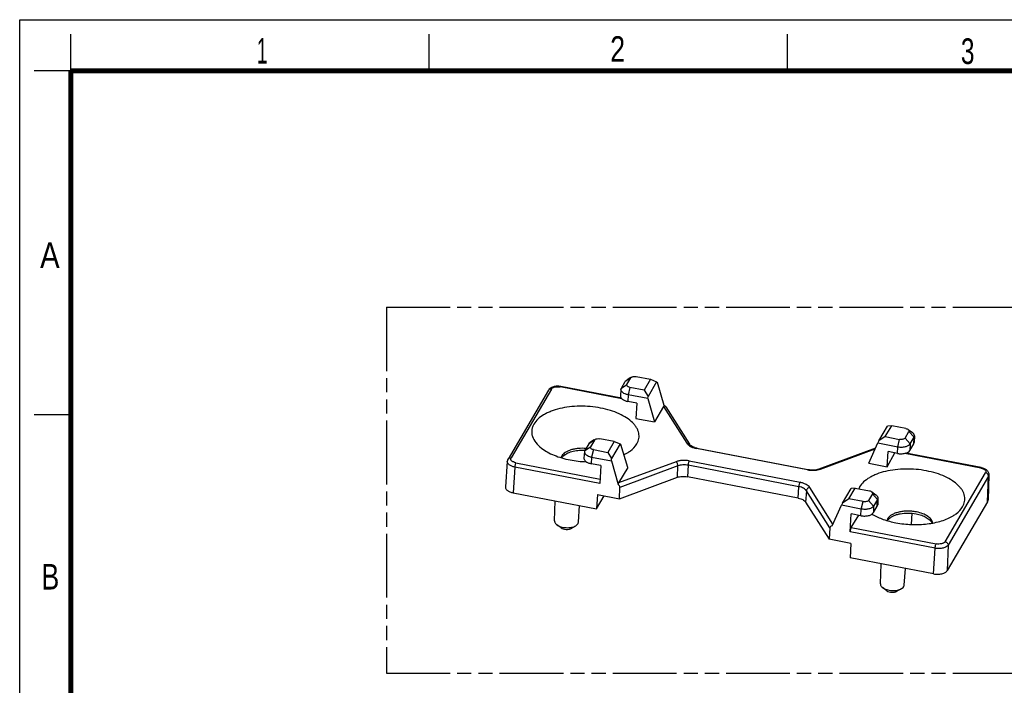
# Model space of a CAD drawing. Header units: millimetres. Extents: x 0 to 210, y 0 to 297.
# Tile 3 of 4: x 0 to 135, y 206 to 297. Entities that reach past the tile are written whole.
import ezdxf

# ---------------------------------------------------------------- set-up
doc = ezdxf.new("R2010")
doc.units = ezdxf.units.MM
doc.header["$LTSCALE"] = 19.36
doc.linetypes.add('PHANTOM', pattern=[0.8, 0.45, -0.05, 0.1, -0.05, 0.1, -0.05])
doc.layers.get('0').update_dxf_attribs({"linetype": 'CONTINUOUS'})
doc.layers.add('DEFAULT_3', color=7, linetype='PHANTOM')
doc.styles.add('TEXTSTYLE_2', font='txt', dxfattribs={"width": 0.75})

msp = doc.modelspace()

# ---------------------------------------------------------------- linework, layer by layer
at = {"color": 2, "linetype": 'Continuous'}
for p, q in [((0, 0), (0, 297)), ((0, 297), (210, 297)), ((7, 290), (7, 295)), ((56, 290), (56, 295)), ((105, 290), (105, 295)), ((7, 290), (2, 290)), ((7, 243), (2, 243))]:
    msp.add_line(p, q, dxfattribs=at)
at = {"color": 9, "linetype": 'Continuous'}
for p, q in [((83.5642, 248.0407), (82.7981, 247.5398)), ((72.7003, 246.5026), (67.1758, 237.0857)), ((82.3394, 245.1703), (73.9157, 246.7947)), ((82.2669, 246.6343), (83.033, 247.1353)), ((83.4365, 246.7359), (83.1852, 245.7255)), ((83.1852, 245.7255), (83.1308, 244.8178)), ((88.0277, 244.1325), (91.2144, 239.0963)), ((120.0541, 238.6161), (120.3055, 239.6265)), ((121.0479, 239.8049), (121.7437, 239.022)), ((122.2749, 239.9275), (121.5791, 240.7104)), ((122.2432, 239.0253), (122.2749, 239.9275)), ((77.2737, 238.1228), (78.0398, 238.6238)), ((78.571, 239.5292), (77.8049, 239.0283)), ((107.6974, 235.4637), (92.5298, 238.3885)), ((109.4916, 235.5719), (116.9829, 238.3484)), ((119.9997, 237.7084), (120.0541, 238.6161)), ((121.7437, 239.022), (121.712, 238.1198)), ((78.1919, 237.214), (78.1375, 236.3063)), ((78.4433, 238.2244), (78.1919, 237.214)), ((131.3887, 235.7122), (121.0018, 237.7151)), ((67.6882, 235.8361), (67.478, 232.3286)), ((79.3249, 233.5922), (67.6882, 235.8361)), ((67.8364, 236.4319), (79.3621, 234.2094)), ((89.7336, 236.5721), (81.8862, 233.6637)), ((89.9928, 236.0009), (82.0671, 233.0635)), ((89.9277, 234.44), (89.9928, 236.0009)), ((91.3795, 236.0846), (91.2859, 234.5219)), ((106.5472, 233.1598), (91.3795, 236.0846)), ((91.5277, 236.6804), (106.6954, 233.7556)), ((126.5249, 225.6414), (132.0493, 235.0584)), ((132.4596, 234.5968), (126.9352, 225.1798)), ((132.3373, 231.1104), (132.4596, 234.5968)), ((106.4535, 231.5971), (106.5472, 233.1598)), ((111.1843, 228.0325), (108.0108, 233.0477)), ((107.5639, 232.6127), (107.4493, 231.0613)), ((110.7824, 227.5263), (107.5639, 232.6127)), ((117.2816, 231.416), (116.5858, 232.1988)), ((115.0609, 230.1046), (115.3122, 231.115)), ((116.0546, 231.2934), (116.7504, 230.5105)), ((116.7504, 230.5105), (116.7188, 229.6083)), ((117.25, 230.5138), (117.2816, 231.416)), ((115.0065, 229.1969), (115.0609, 230.1046)), ((113.6799, 227.5919), (125.3095, 225.3494)), ((125.1613, 224.7536), (113.5246, 226.9975)), ((126.9352, 225.1798), (126.8128, 221.6934)), ((124.951, 221.2461), (125.1613, 224.7536))]:
    msp.add_line(p, q, dxfattribs=at)
at = {"color": 7, "linetype": 'Continuous'}
for p, q in [((83.033, 247.1353), (83.5642, 248.0407)), ((83.5475, 248.069), (83.0497, 247.7751)), ((84.3066, 248.2191), (86.2607, 247.8423)), ((86.2607, 247.8423), (85.3906, 246.3591)), ((86.2607, 247.8423), (87.0847, 247.5149)), ((82.2626, 245.2542), (73.9798, 246.8513)), ((82.2121, 246.4647), (82.1446, 245.5669)), ((82.2669, 246.6343), (82.7981, 247.5398)), ((85.3906, 246.3591), (83.4365, 246.7359)), ((85.3906, 246.3591), (85.909, 245.5109)), ((87.0847, 247.5149), (85.909, 245.5109)), ((87.0847, 247.5149), (87.2054, 247.4217)), ((88.1349, 244.2486), (87.2054, 247.4217)), ((72.291, 246.3452), (66.7666, 236.9282)), ((85.903, 245.2015), (83.1852, 245.7255)), ((85.903, 245.2015), (85.909, 245.5109)), ((85.903, 245.2015), (86.7853, 242.0146)), ((84.3872, 244.5756), (83.1308, 244.8178)), ((84.3875, 244.5755), (84.2625, 242.5011)), ((88.0277, 244.1325), (86.7853, 242.0146)), ((88.3433, 244.0568), (91.5735, 238.9518)), ((84.2625, 242.5011), (86.7853, 242.0146)), ((117.4777, 239.4235), (118.6534, 241.4275)), ((118.3514, 240.0033), (119.2215, 241.4865)), ((119.2215, 241.4865), (118.6534, 241.4275)), ((121.1756, 241.1097), (119.2215, 241.4865)), ((121.4891, 240.9829), (122.0701, 240.5478)), ((81.2674, 239.3308), (79.3134, 239.7076)), ((118.3514, 240.0033), (117.4777, 239.4235)), ((118.3514, 240.0033), (120.3055, 239.6265)), ((121.0479, 239.8049), (121.5791, 240.7104)), ((121.7437, 239.022), (122.2749, 239.9275)), ((122.3305, 240.1119), (122.2996, 239.2121)), ((77.8049, 239.0283), (77.2737, 238.1228)), ((78.571, 239.5292), (78.0398, 238.6238)), ((78.5543, 239.5575), (78.0565, 239.2636)), ((81.2674, 239.3308), (80.3973, 237.8476)), ((82.0914, 239.0034), (80.9158, 236.9994)), ((81.2674, 239.3308), (82.0914, 239.0034)), ((82.0914, 239.0034), (82.2122, 238.9102)), ((83.1286, 235.7815), (82.2122, 238.9102)), ((92.5939, 238.4451), (107.7616, 235.5204)), ((109.3141, 235.6087), (117.0378, 238.4713)), ((116.0965, 236.3625), (117.3363, 239.1402)), ((117.4777, 239.4235), (117.3363, 239.1402)), ((117.3363, 239.1402), (120.0541, 238.6161)), ((121.712, 238.1198), (122.2432, 239.0253)), ((77.2189, 237.9532), (77.1513, 237.0554)), ((78.1919, 237.214), (80.9097, 236.69)), ((78.4433, 238.2244), (80.3973, 237.8476)), ((80.3973, 237.8476), (80.9158, 236.9994)), ((80.9097, 236.69), (80.9158, 236.9994)), ((118.6193, 235.8761), (118.743, 237.9507)), ((118.6193, 235.8761), (119.66, 237.7739)), ((119.9997, 237.7084), (118.7433, 237.9507)), ((131.4529, 235.7688), (121.1514, 237.7553)), ((66.6666, 236.6122), (66.4057, 233.143)), ((79.4722, 236.049), (78.1375, 236.3063)), ((79.4718, 236.049), (79.3253, 233.5922)), ((80.9097, 236.69), (81.8045, 233.4579)), ((83.1286, 235.7815), (81.8862, 233.6637)), ((116.0965, 236.3625), (118.6193, 235.8761)), ((81.9892, 231.4977), (89.9277, 234.44)), ((106.4535, 231.5971), (91.2859, 234.5219)), ((132.518, 234.7904), (132.3985, 231.3135)), ((81.9892, 231.4977), (82.0671, 233.0635)), ((112.4845, 230.912), (113.6601, 232.916)), ((113.3582, 231.4918), (114.2283, 232.975)), ((114.2283, 232.975), (113.6601, 232.916)), ((114.2283, 232.975), (116.1823, 232.5982)), ((67.478, 232.3286), (78.8631, 230.1332)), ((79.0173, 232.0708), (78.8631, 230.1332)), ((78.8631, 230.1332), (79.9, 231.9006)), ((79.0173, 232.0708), (81.9892, 231.4977)), ((116.5858, 232.1988), (116.0546, 231.2934)), ((116.4959, 232.4714), (117.0769, 232.0363)), ((117.3373, 231.6004), (117.3063, 230.7006)), ((73.1287, 228.4793), (73.2229, 231.2208)), ((76.3904, 228.3008), (76.5616, 230.577)), ((107.4493, 231.0613), (110.673, 225.9666)), ((111.0857, 227.8116), (112.3431, 230.6287)), ((112.4845, 230.912), (112.3431, 230.6287)), ((115.0609, 230.1046), (112.3431, 230.6287)), ((113.3582, 231.4918), (112.4845, 230.912)), ((115.3122, 231.115), (113.3582, 231.4918)), ((116.7188, 229.6083), (117.25, 230.5138)), ((117.2816, 231.416), (116.7504, 230.5105)), ((132.3373, 231.1104), (126.8128, 221.6934)), ((113.5242, 226.9976), (113.6723, 229.4542)), ((115.0065, 229.1969), (113.6718, 229.4543)), ((113.6799, 227.5919), (114.7185, 229.2524)), ((121.9494, 227.9926), (122.002, 229.5246)), ((74.0222, 227.5211), (73.4412, 227.9562)), ((75.3977, 227.4458), (76.0227, 227.8149)), ((110.7824, 227.5263), (110.673, 225.9666)), ((113.6448, 225.3936), (110.673, 225.9666)), ((113.6448, 225.3936), (113.5659, 223.4415)), ((124.951, 221.2461), (113.5659, 223.4415)), ((117.6704, 219.8904), (117.7645, 222.6318)), ((120.932, 219.7118), (121.1032, 221.988)), ((118.5638, 218.9322), (117.9828, 219.3673)), ((119.9393, 218.8569), (120.5643, 219.2259))]:
    msp.add_line(p, q, dxfattribs=at)
at = {"color": 7, "linetype": 'Continuous', "const_width": 0.7}
for points in [[(7, 7), (7, 290)], [(7, 290), (203, 290)]]:
    msp.add_lwpolyline(points, dxfattribs=at)
at = {"color": 9, "linetype": 'Continuous'}
for centre, radius, start, end in [((72.5587, 246.1892), 0.3096, 139.148952, 149.773898), ((108.3693, 238.9485), 3.549, 259.087378, 259.967233), ((108.3984, 239.1173), 3.7203, 259.979359, 264.021969)]:
    msp.add_arc(centre, radius, start, end, dxfattribs=at)
at = {"color": 7, "linetype": 'Continuous'}
for centre, radius, start, end in [((73.5443, 244.5729), 2.3197, 80.549457, 85.580912), ((73.5615, 244.6812), 2.2101, 79.08913, 80.52852), ((93.1459, 241.3238), 2.9311, 253.800594, 258.166927), ((93.1738, 241.453), 3.0633, 258.150568, 259.086578), ((76.8823, 232.0075), 6.1359, 86.323113, 86.745061), ((77.8907, 250.5283), 13.9615, 259.136886, 268.165359), ((120.1499, 235.5335), 7.122, 239.313135, 239.702082), ((120.1966, 235.6135), 7.2148, 239.701968, 240.015997), ((121.5238, 224.2294), 5.5824, 78.609926, 79.085832)]:
    msp.add_arc(centre, radius, start, end, dxfattribs=at)
for centre, major_axis, ratio, start_param, end_param in [((88.0865, 243.6209), (0.0954, 0.6358), 0.32901781, 0.21626011, 0.68687238), ((87.8748, 243.9556), (0.514, -0.1661), 0.69439476, 6.97861638, 7.55832682), ((82.062, 233.3514), (0.0864, 0.4886), 0.55231029, 0.97888533, 1.44949759), ((81.5405, 233.1581), (0.5136, -0.1663), 0.71048657, 0.18937888, 1.27210965), ((111.3082, 227.418), (0.5109, -0.1805), 0.70520361, 2.25129778, 3.33402855), ((113.6588, 227.2067), (0.0894, 0.441), 0.23430734, 0.55826993, 2.11161297)]:
    msp.add_ellipse(centre, major_axis=major_axis, ratio=ratio, start_param=start_param, end_param=end_param, dxfattribs=at)
for points, knots in [([(82.7981, 247.5398), (82.8112, 247.5622), (82.8784, 247.6568), (82.9726, 247.7295), (83.0497, 247.7751)], [0, 0, 0, 0, 0.22478594, 1, 1, 1, 1]), ([(83.5642, 248.0407), (83.57, 248.0506), (83.5995, 248.0922), (83.6409, 248.1241), (83.6748, 248.1441)], [0, 0, 0, 0, 0.22477339, 1, 1, 1, 1]), ([(83.6748, 248.1441), (83.7151, 248.1679), (83.8091, 248.2062), (84.0213, 248.2479), (84.1935, 248.2409), (84.3066, 248.2191)], [0, 0, 0, 0, 0.21721169, 0.46565922, 1, 1, 1, 1]), ([(72.737, 246.7301), (72.7052, 246.7152), (72.5833, 246.6518), (72.4715, 246.5673), (72.4016, 246.4926)], [0, 0, 0, 0, 0.2555115, 1, 1, 1, 1]), ([(73.723, 246.8858), (73.55, 246.8992), (73.212, 246.8892), (72.8834, 246.7991), (72.737, 246.7301)], [0, 0, 0, 0, 0.51741281, 1, 1, 1, 1]), ([(83.1852, 245.7255), (83.0481, 245.752), (82.796, 245.8228), (82.5159, 245.9693), (82.3511, 246.1146), (82.2663, 246.2264), (82.2165, 246.3442), (82.2093, 246.4259), (82.2123, 246.4647)], [0, 0, 0, 0, 0.31829578, 0.59389514, 0.71185599, 0.81679679, 0.91128857, 1, 1, 1, 1]), ([(82.2123, 246.4647), (82.2134, 246.4792), (82.2214, 246.5385), (82.2441, 246.5954), (82.2669, 246.6343)], [0, 0, 0, 0, 0.24463626, 1, 1, 1, 1]), ([(83.4365, 246.7359), (83.3658, 246.7496), (83.265, 246.7791), (83.1483, 246.842), (83.0653, 246.9064), (83.0085, 246.9895), (83.0072, 247.0782), (83.0225, 247.1173), (83.033, 247.1353)], [0, 0, 0, 0, 0.33001622, 0.47532662, 0.60386138, 0.81227462, 0.90479154, 1, 1, 1, 1]), ([(82.1448, 245.5669), (82.1418, 245.5276), (82.149, 245.4448), (82.1996, 245.3254), (82.2855, 245.2121), (82.4525, 245.0649), (82.7363, 244.9164), (82.9919, 244.8446), (83.1308, 244.8178)], [0, 0, 0, 0, 0.08872238, 0.18321246, 0.28814435, 0.40608697, 0.68167656, 1, 1, 1, 1]), ([(79.4241, 243.916), (78.9571, 244.006), (78.0082, 244.1368), (76.5803, 244.1896), (75.1806, 244.0992), (73.8624, 243.8698), (72.8472, 243.562), (72.1209, 243.2489), (71.5, 242.9173), (70.8493, 242.4484), (70.4461, 241.9709), (70.3013, 241.7241)], [0, 0, 0, 0, 0.14496606, 0.29136801, 0.43487844, 0.57171185, 0.6984135, 0.75716676, 0.81253324, 0.91277539, 1, 1, 1, 1]), ([(84.3822, 239.0089), (84.4484, 239.1218), (84.5611, 239.3543), (84.6644, 239.723), (84.6956, 240.0991), (84.6537, 240.4773), (84.5402, 240.8531), (84.3568, 241.2228), (84.1061, 241.583), (83.6709, 242.0629), (82.9635, 242.6144), (81.9356, 243.168), (80.7368, 243.6162), (79.8738, 243.8293), (79.4241, 243.916)], [0, 0, 0, 0, 0.04857891, 0.09535211, 0.14135229, 0.18775738, 0.23574675, 0.2863396, 0.34029956, 0.39812939, 0.52620694, 0.6708143, 0.83000444, 1, 1, 1, 1]), ([(70.3013, 241.7241), (70.2254, 241.5947), (70.0993, 241.3264), (69.9981, 240.8981), (69.9941, 240.4617), (70.1211, 239.864), (70.5455, 239.1213), (71.0551, 238.6447), (71.35, 238.4179)], [0, 0, 0, 0, 0.11787979, 0.23111382, 0.34314723, 0.45784327, 0.70768358, 1, 1, 1, 1]), ([(121.1756, 241.1097), (121.2352, 241.0982), (121.345, 241.0675), (121.4469, 241.0145), (121.4891, 240.9829)], [0, 0, 0, 0, 0.53535493, 1, 1, 1, 1]), ([(121.4891, 240.9829), (121.5139, 240.9644), (121.5567, 240.9252), (121.5991, 240.8541), (121.6081, 240.7778), (121.5913, 240.7312), (121.5791, 240.7104)], [0, 0, 0, 0, 0.29417089, 0.54510881, 0.77084519, 1, 1, 1, 1]), ([(78.571, 239.5292), (78.5767, 239.5391), (78.6062, 239.5807), (78.6476, 239.6126), (78.6815, 239.6326)], [0, 0, 0, 0, 0.2247734, 1, 1, 1, 1]), ([(78.6815, 239.6326), (78.7218, 239.6564), (78.8159, 239.6947), (79.028, 239.7364), (79.2003, 239.7294), (79.3134, 239.7076)], [0, 0, 0, 0, 0.21721169, 0.46565922, 1, 1, 1, 1]), ([(121.0479, 239.8049), (121.0227, 239.762), (120.9308, 239.6858), (120.7516, 239.6229), (120.5348, 239.5986), (120.3817, 239.6118), (120.3055, 239.6265)], [0, 0, 0, 0, 0.18659245, 0.42736712, 0.70812882, 1, 1, 1, 1]), ([(122.3303, 240.1119), (122.3317, 240.1501), (122.3216, 240.2302), (122.2695, 240.345), (122.1842, 240.4538), (122.1109, 240.5173), (122.0701, 240.5478)], [0, 0, 0, 0, 0.21783029, 0.45092902, 0.70975595, 1, 1, 1, 1]), ([(122.2749, 239.9275), (122.2833, 239.942), (122.313, 239.9994), (122.3286, 240.0641), (122.3303, 240.1119)], [0, 0, 0, 0, 0.25951587, 1, 1, 1, 1]), ([(71.35, 238.4179), (71.5986, 238.2268), (72.1542, 237.8694), (73.0864, 237.4288), (74.134, 237.0684), (74.876, 236.891), (75.2595, 236.817)], [0, 0, 0, 0, 0.22086198, 0.46344763, 0.72482898, 1, 1, 1, 1]), ([(77.4257, 238.3847), (77.0695, 238.4155), (76.5367, 238.4158), (75.8518, 238.3198), (75.3824, 238.2047), (74.9628, 238.048), (74.5149, 237.8062), (74.2367, 237.5531), (74.1227, 237.3588)], [0, 0, 0, 0, 0.29793539, 0.44069258, 0.57547788, 0.69987637, 0.81238409, 1, 1, 1, 1]), ([(78.0565, 239.2636), (78.0288, 239.2472), (77.9325, 239.1841), (77.847, 239.1002), (77.8049, 239.0283)], [0, 0, 0, 0, 0.27824988, 1, 1, 1, 1]), ([(78.4433, 238.2244), (78.3725, 238.2381), (78.2717, 238.2676), (78.1551, 238.3305), (78.0721, 238.3949), (78.0153, 238.478), (78.0139, 238.5667), (78.0293, 238.6058), (78.0398, 238.6238)], [0, 0, 0, 0, 0.33001622, 0.47532662, 0.60386137, 0.81227462, 0.90479154, 1, 1, 1, 1]), ([(83.085, 237.7754), (83.227, 237.8617), (83.7243, 238.195), (84.1628, 238.6348), (84.3822, 239.0089)], [0, 0, 0, 0, 0.27698869, 1, 1, 1, 1]), ([(92.3282, 238.5091), (92.2341, 238.5365), (92.0611, 238.5973), (91.8375, 238.7108), (91.6761, 238.8276), (91.5984, 238.9124), (91.5735, 238.9518)], [0, 0, 0, 0, 0.33044809, 0.61714893, 0.84290218, 1, 1, 1, 1]), ([(120.0541, 238.6161), (120.2277, 238.5826), (120.5759, 238.5529), (121.0005, 238.5993), (121.3046, 238.6916), (121.5387, 238.8015), (121.6865, 238.9246), (121.7437, 239.022)], [0, 0, 0, 0, 0.29164972, 0.57225299, 0.69917822, 0.81355602, 1, 1, 1, 1]), ([(122.2432, 239.0253), (122.2518, 239.0399), (122.2818, 239.0981), (122.2977, 239.1637), (122.2994, 239.2121)], [0, 0, 0, 0, 0.25950146, 1, 1, 1, 1]), ([(74.1227, 237.3588), (74.1119, 237.3403), (74.0718, 237.2669), (74.0409, 237.1884), (74.0243, 237.1284)], [0, 0, 0, 0, 0.25648158, 1, 1, 1, 1]), ([(74.1157, 237.1002), (74.1271, 237.1194), (74.177, 237.1979), (74.2362, 237.2701), (74.2847, 237.3213)], [0, 0, 0, 0, 0.2410717, 1, 1, 1, 1]), ([(74.2847, 237.3213), (74.4282, 237.4726), (74.8134, 237.739), (75.5138, 237.9979), (76.3414, 238.1411), (76.9293, 238.1507), (77.2307, 238.1335)], [0, 0, 0, 0, 0.19968129, 0.43939091, 0.71096383, 1, 1, 1, 1]), ([(77.1515, 237.0554), (77.1485, 237.0161), (77.1558, 236.9333), (77.2063, 236.8139), (77.2923, 236.7006), (77.4593, 236.5534), (77.7431, 236.4049), (77.9986, 236.3331), (78.1375, 236.3063)], [0, 0, 0, 0, 0.08872238, 0.18321246, 0.28814435, 0.40608697, 0.68167656, 1, 1, 1, 1]), ([(77.219, 237.9531), (77.2161, 237.9144), (77.2232, 237.8327), (77.2731, 237.7149), (77.3579, 237.6031), (77.5227, 237.4578), (77.8028, 237.3113), (78.0549, 237.2405), (78.1919, 237.214)], [0, 0, 0, 0, 0.08871143, 0.18320321, 0.28814401, 0.40610486, 0.68170422, 1, 1, 1, 1]), ([(77.2737, 238.1228), (77.2658, 238.1095), (77.2382, 238.0565), (77.2224, 237.9973), (77.219, 237.9531)], [0, 0, 0, 0, 0.25912706, 1, 1, 1, 1]), ([(82.6276, 237.5245), (82.6675, 237.5442), (82.8226, 237.623), (82.9744, 237.7081), (83.085, 237.7754)], [0, 0, 0, 0, 0.25566924, 1, 1, 1, 1]), ([(119.9997, 237.7084), (120.1757, 237.6745), (120.5286, 237.6444), (120.9589, 237.6914), (121.267, 237.7849), (121.5043, 237.8963), (121.6541, 238.021), (121.712, 238.1198)], [0, 0, 0, 0, 0.29167546, 0.57224889, 0.69915831, 0.81353267, 1, 1, 1, 1]), ([(66.7666, 236.9282), (66.7246, 236.8565), (66.6835, 236.7502), (66.6687, 236.64), (66.6666, 236.6122)], [0, 0, 0, 0, 0.748296, 1, 1, 1, 1]), ([(107.7616, 235.5204), (108.0318, 235.4682), (108.4431, 235.4415), (108.9635, 235.5041), (109.2046, 235.5681), (109.3141, 235.6087)], [0, 0, 0, 0, 0.52591091, 0.77675081, 1, 1, 1, 1]), ([(131.4529, 235.7688), (131.5916, 235.7421), (131.8549, 235.665), (132.1508, 235.4964), (132.3344, 235.3151), (132.4405, 235.1583), (132.5074, 234.9806), (132.5202, 234.8538), (132.518, 234.7904)], [0, 0, 0, 0, 0.26993998, 0.52019158, 0.6407426, 0.75993532, 0.87885206, 1, 1, 1, 1]), ([(89.9277, 234.44), (90.0267, 234.4767), (90.2406, 234.5342), (90.6959, 234.59), (91.0525, 234.5669), (91.2859, 234.5219)], [0, 0, 0, 0, 0.23059122, 0.48109047, 1, 1, 1, 1]), ([(123.9657, 235.327), (123.4987, 235.4171), (122.5498, 235.5478), (121.1219, 235.6006), (119.7222, 235.5103), (118.404, 235.2809), (117.3888, 234.973), (116.6625, 234.6599), (116.0416, 234.3284), (115.3909, 233.8595), (114.9877, 233.382), (114.8429, 233.1352)], [0, 0, 0, 0, 0.14496606, 0.29136801, 0.43487844, 0.57171185, 0.6984135, 0.75716676, 0.81253324, 0.91277539, 1, 1, 1, 1]), ([(128.9238, 230.4199), (128.9901, 230.5328), (129.1027, 230.7653), (129.206, 231.1341), (129.2372, 231.5101), (129.1953, 231.8883), (129.0818, 232.2642), (128.8984, 232.6339), (128.6477, 232.9941), (128.2125, 233.4739), (127.5052, 234.0254), (126.4772, 234.579), (125.2785, 235.0272), (124.4154, 235.2403), (123.9657, 235.327)], [0, 0, 0, 0, 0.04857891, 0.09535211, 0.14135229, 0.18775738, 0.23574675, 0.2863396, 0.34029956, 0.39812939, 0.52620694, 0.6708143, 0.83000444, 1, 1, 1, 1]), ([(66.4059, 233.143), (66.4027, 233.1003), (66.4105, 233.0103), (66.4655, 232.8804), (66.5589, 232.7573), (66.7405, 232.5972), (67.0491, 232.4357), (67.327, 232.3577), (67.478, 232.3286)], [0, 0, 0, 0, 0.08872239, 0.18321246, 0.28814435, 0.40608697, 0.68167656, 1, 1, 1, 1]), ([(114.8429, 233.1352), (114.8307, 233.1143), (114.7838, 233.0316), (114.7417, 232.946), (114.7135, 232.8808)], [0, 0, 0, 0, 0.25343004, 1, 1, 1, 1]), ([(106.4535, 231.5971), (106.5649, 231.5757), (106.7761, 231.5211), (107.0617, 231.4012), (107.2911, 231.2518), (107.408, 231.1266), (107.4493, 231.0613)], [0, 0, 0, 0, 0.29419443, 0.56357435, 0.79968525, 1, 1, 1, 1]), ([(116.1823, 232.5982), (116.2419, 232.5867), (116.3517, 232.556), (116.4537, 232.503), (116.4958, 232.4714)], [0, 0, 0, 0, 0.53535493, 1, 1, 1, 1]), ([(116.4958, 232.4714), (116.5206, 232.4529), (116.5634, 232.4137), (116.6058, 232.3425), (116.6149, 232.2663), (116.598, 232.2196), (116.5858, 232.1988)], [0, 0, 0, 0, 0.29417089, 0.5451088, 0.77084519, 1, 1, 1, 1]), ([(117.0769, 232.0363), (117.1176, 232.0058), (117.1909, 231.9423), (117.2763, 231.8334), (117.3284, 231.7187), (117.3385, 231.6386), (117.3371, 231.6004)], [0, 0, 0, 0, 0.29024405, 0.54907098, 0.7821697, 1, 1, 1, 1]), ([(117.3371, 231.6004), (117.3365, 231.5846), (117.3301, 231.5202), (117.3063, 231.4581), (117.2816, 231.416)], [0, 0, 0, 0, 0.24496422, 1, 1, 1, 1]), ([(116.7504, 230.5105), (116.6933, 230.4131), (116.5455, 230.29), (116.3113, 230.1801), (116.0073, 230.0878), (115.5827, 230.0414), (115.2345, 230.0711), (115.0609, 230.1046)], [0, 0, 0, 0, 0.18644398, 0.30082178, 0.42774701, 0.70835028, 1, 1, 1, 1]), ([(116.0546, 231.2934), (116.0295, 231.2505), (115.9376, 231.1743), (115.7584, 231.1114), (115.5415, 231.0871), (115.3885, 231.1003), (115.3122, 231.115)], [0, 0, 0, 0, 0.18659245, 0.42736712, 0.70812882, 1, 1, 1, 1]), ([(117.25, 230.5138), (117.2586, 230.5284), (117.2886, 230.5866), (117.3044, 230.6522), (117.3062, 230.7006)], [0, 0, 0, 0, 0.25950146, 1, 1, 1, 1]), ([(127.6267, 229.1864), (127.7686, 229.2727), (128.2659, 229.606), (128.7044, 230.0459), (128.9238, 230.4199)], [0, 0, 0, 0, 0.27698869, 1, 1, 1, 1]), ([(132.3373, 231.1104), (132.3466, 231.1263), (132.3792, 231.1895), (132.3965, 231.2609), (132.3984, 231.3135)], [0, 0, 0, 0, 0.25950146, 1, 1, 1, 1]), ([(115.0065, 229.1969), (115.1824, 229.163), (115.5353, 229.1329), (115.9656, 229.1799), (116.2737, 229.2734), (116.5111, 229.3848), (116.6608, 229.5095), (116.7188, 229.6083)], [0, 0, 0, 0, 0.29167546, 0.57224889, 0.69915831, 0.81353267, 1, 1, 1, 1]), ([(116.591, 229.3644), (117.0597, 229.0939), (118.1086, 228.6318), (119.2141, 228.3413), (119.8011, 228.2281)], [0, 0, 0, 0, 0.47508221, 1, 1, 1, 1]), ([(122.5807, 229.7109), (122.3804, 229.7495), (121.973, 229.8055), (121.36, 229.8284), (120.7589, 229.7896), (120.1933, 229.691), (119.6821, 229.5359), (119.1394, 229.281), (118.7969, 228.9959), (118.6644, 228.7699)], [0, 0, 0, 0, 0.14511652, 0.29182534, 0.43556413, 0.5725806, 0.6994833, 0.81368265, 1, 1, 1, 1]), ([(118.8263, 228.7323), (118.9106, 228.8212), (119.114, 228.9883), (119.4783, 229.1893), (119.9092, 229.3516), (120.5719, 229.5132), (121.4714, 229.5866), (122.2022, 229.5169), (122.5649, 229.4469)], [0, 0, 0, 0, 0.09342894, 0.19896344, 0.31616806, 0.4435004, 0.71825647, 1, 1, 1, 1]), ([(119.8011, 228.2281), (120.5085, 228.0917), (121.9416, 227.9329), (124.0462, 228.0142), (125.7039, 228.3481), (126.8723, 228.7785), (127.3899, 229.0425), (127.6267, 229.1864)], [0, 0, 0, 0, 0.26902276, 0.53582642, 0.78382366, 0.89652926, 1, 1, 1, 1]), ([(122.5649, 229.4469), (122.82, 229.3977), (123.3002, 229.271), (123.9397, 228.9863), (124.4343, 228.6311), (124.6651, 228.3303), (124.734, 228.1773)], [0, 0, 0, 0, 0.30073286, 0.5724824, 0.80576711, 1, 1, 1, 1]), ([(124.8279, 228.1951), (124.8147, 228.2779), (124.7618, 228.4474), (124.6166, 228.685), (124.4083, 228.9097), (124.0367, 229.1998), (123.4405, 229.4955), (122.9113, 229.6445), (122.6262, 229.7019)], [0, 0, 0, 0, 0.08961228, 0.18714969, 0.29534937, 0.41529172, 0.68923339, 1, 1, 1, 1]), ([(73.1289, 228.4793), (73.1273, 228.4335), (73.1394, 228.3374), (73.2019, 228.1997), (73.3043, 228.069), (73.3923, 227.9929), (73.4413, 227.9563)], [0, 0, 0, 0, 0.21778666, 0.45081318, 0.70962295, 1, 1, 1, 1]), ([(73.4413, 227.9563), (73.5196, 227.8976), (73.7002, 227.7919), (74.1212, 227.6306), (74.7126, 227.5324), (75.3113, 227.5653), (75.7473, 227.6799), (75.9385, 227.7651), (76.0227, 227.8149)], [0, 0, 0, 0, 0.1088377, 0.23111084, 0.49999878, 0.76889701, 0.89111542, 1, 1, 1, 1]), ([(74.0222, 227.5212), (74.1105, 227.4551), (74.3342, 227.356), (74.6991, 227.2954), (75.0185, 227.3128), (75.2508, 227.3739), (75.3527, 227.4193), (75.3976, 227.4459)], [0, 0, 0, 0, 0.23043974, 0.49955194, 0.76861008, 0.89093857, 1, 1, 1, 1]), ([(76.0227, 227.8149), (76.0559, 227.8345), (76.1715, 227.9103), (76.274, 228.0109), (76.3246, 228.0972)], [0, 0, 0, 0, 0.27823309, 1, 1, 1, 1]), ([(76.3246, 228.0972), (76.334, 228.1132), (76.3671, 228.1767), (76.3861, 228.2478), (76.3902, 228.3008)], [0, 0, 0, 0, 0.25912625, 1, 1, 1, 1]), ([(118.6644, 228.7699), (118.6535, 228.7514), (118.6134, 228.678), (118.5825, 228.5994), (118.5659, 228.5395)], [0, 0, 0, 0, 0.25648158, 1, 1, 1, 1]), ([(118.6574, 228.5112), (118.6688, 228.5305), (118.7186, 228.6089), (118.7778, 228.6812), (118.8263, 228.7323)], [0, 0, 0, 0, 0.2410717, 1, 1, 1, 1]), ([(124.951, 221.2461), (125.1423, 221.2092), (125.526, 221.1764), (125.9939, 221.2276), (126.3289, 221.3293), (126.587, 221.4504), (126.7498, 221.586), (126.8128, 221.6934)], [0, 0, 0, 0, 0.29167546, 0.57224889, 0.69915831, 0.81353267, 1, 1, 1, 1]), ([(117.6705, 219.8904), (117.6689, 219.8445), (117.681, 219.7485), (117.7435, 219.6108), (117.8459, 219.4801), (117.9339, 219.404), (117.9829, 219.3673)], [0, 0, 0, 0, 0.21778666, 0.45081318, 0.70962295, 1, 1, 1, 1]), ([(120.5643, 219.2259), (120.5975, 219.2455), (120.7131, 219.3213), (120.8156, 219.422), (120.8662, 219.5082)], [0, 0, 0, 0, 0.27823309, 1, 1, 1, 1]), ([(120.8662, 219.5082), (120.8756, 219.5242), (120.9087, 219.5878), (120.9278, 219.6589), (120.9318, 219.7118)], [0, 0, 0, 0, 0.25912625, 1, 1, 1, 1]), ([(117.9829, 219.3673), (118.0612, 219.3087), (118.2418, 219.2029), (118.6628, 219.0416), (119.2543, 218.9435), (119.8529, 218.9764), (120.2889, 219.0909), (120.4801, 219.1761), (120.5643, 219.2259)], [0, 0, 0, 0, 0.1088377, 0.23111084, 0.49999878, 0.76889701, 0.89111542, 1, 1, 1, 1]), ([(118.5638, 218.9322), (118.6522, 218.8662), (118.8758, 218.7671), (119.2408, 218.7065), (119.5601, 218.7239), (119.7924, 218.7849), (119.8943, 218.8303), (119.9392, 218.8569)], [0, 0, 0, 0, 0.23043974, 0.49955194, 0.76861008, 0.89093857, 1, 1, 1, 1])]:
    msp.add_open_spline(points, degree=3, knots=knots, dxfattribs=at)
msp.add_open_spline([(72.4016, 246.4926), (72.3597, 246.4477), (72.3221, 246.3981), (72.291, 246.3452)], degree=3, dxfattribs=at)
at = {"color": 9, "linetype": 'Continuous'}
for points, knots in [([(72.7003, 246.5026), (72.6309, 246.516), (72.4901, 246.5144), (72.3667, 246.4405), (72.3245, 246.3917)], [0, 0, 0, 0, 0.52279882, 1, 1, 1, 1]), ([(72.7003, 246.5026), (72.7355, 246.5627), (72.8567, 246.6728), (73.0982, 246.7752), (73.3964, 246.8304), (73.6111, 246.8306), (73.7214, 246.8213)], [0, 0, 0, 0, 0.18778348, 0.42430568, 0.70146845, 1, 1, 1, 1]), ([(73.7214, 246.8213), (73.7379, 246.8199), (73.803, 246.8136), (73.8677, 246.8039), (73.9157, 246.7947)], [0, 0, 0, 0, 0.25268974, 1, 1, 1, 1]), ([(73.9798, 246.8514), (73.9692, 246.8534), (73.95, 246.8415), (73.9314, 246.8196), (73.921, 246.8037), (73.9157, 246.7947)], [0, 0, 0, 0, 0.36563258, 0.64621829, 1, 1, 1, 1]), ([(91.2144, 239.0963), (91.2845, 239.1056), (91.3939, 239.0962), (91.5126, 239.0278), (91.5566, 238.9786), (91.5735, 238.9517)], [0, 0, 0, 0, 0.52256443, 0.76531767, 1, 1, 1, 1]), ([(91.2144, 239.0963), (91.223, 239.0827), (91.2606, 239.0271), (91.3047, 238.9758), (91.3405, 238.9393)], [0, 0, 0, 0, 0.2390453, 1, 1, 1, 1]), ([(91.3405, 238.9393), (91.3656, 238.9137), (91.4798, 238.8079), (91.6115, 238.7222), (91.7168, 238.6656)], [0, 0, 0, 0, 0.23112115, 1, 1, 1, 1]), ([(91.7168, 238.6656), (91.8376, 238.6005), (92.1038, 238.4889), (92.3826, 238.4168), (92.5298, 238.3885)], [0, 0, 0, 0, 0.47798471, 1, 1, 1, 1]), ([(92.5939, 238.4452), (92.5833, 238.4472), (92.564, 238.4353), (92.5455, 238.4134), (92.5351, 238.3975), (92.5298, 238.3885)], [0, 0, 0, 0, 0.36563258, 0.64621829, 1, 1, 1, 1]), ([(66.7667, 236.9281), (66.785, 236.9595), (66.8343, 237.0171), (66.9348, 237.0743), (67.0528, 237.0987), (67.135, 237.0935), (67.1758, 237.0857)], [0, 0, 0, 0, 0.23415949, 0.4761755, 0.73218595, 1, 1, 1, 1]), ([(67.8364, 236.4319), (67.7206, 236.4542), (67.5555, 236.5027), (67.3648, 236.6053), (67.2554, 236.6907), (67.1776, 236.7853), (67.1351, 236.8873), (67.1336, 236.9922), (67.1586, 237.0563), (67.1758, 237.0857)], [0, 0, 0, 0, 0.32926564, 0.47424555, 0.60248797, 0.71419028, 0.81270158, 0.90500808, 1, 1, 1, 1]), ([(67.6882, 235.8361), (67.5443, 235.8639), (67.2796, 235.9382), (66.9856, 236.0921), (66.8125, 236.2446), (66.7235, 236.362), (66.6712, 236.4857), (66.6637, 236.5714), (66.6668, 236.6121)], [0, 0, 0, 0, 0.31829579, 0.59389514, 0.71185599, 0.8167968, 0.91128857, 1, 1, 1, 1]), ([(67.8364, 236.4319), (67.8159, 236.3969), (67.7801, 236.31), (67.7374, 236.1649), (67.7048, 236.0025), (67.6915, 235.8906), (67.6882, 235.8361)], [0, 0, 0, 0, 0.19687193, 0.45357109, 0.73475285, 1, 1, 1, 1]), ([(91.5277, 236.6804), (91.2195, 236.7398), (90.7484, 236.7703), (90.1469, 236.6966), (89.8644, 236.6206), (89.7336, 236.5721)], [0, 0, 0, 0, 0.51890953, 0.76940878, 1, 1, 1, 1]), ([(89.9928, 236.0009), (89.995, 236.0547), (89.9829, 236.1671), (89.9301, 236.3273), (89.8476, 236.4682), (89.7735, 236.5446), (89.7336, 236.5721)], [0, 0, 0, 0, 0.24910035, 0.51680549, 0.77534041, 1, 1, 1, 1]), ([(91.3795, 236.0846), (91.1413, 236.1306), (90.7772, 236.1541), (90.3123, 236.0971), (90.0939, 236.0384), (89.9928, 236.0009)], [0, 0, 0, 0, 0.51891086, 0.76940966, 1, 1, 1, 1]), ([(91.5277, 236.6804), (91.5072, 236.6454), (91.4714, 236.5585), (91.4287, 236.4133), (91.3961, 236.251), (91.3828, 236.1391), (91.3795, 236.0846)], [0, 0, 0, 0, 0.19687193, 0.45357109, 0.73475285, 1, 1, 1, 1]), ([(109.3141, 235.6087), (109.3407, 235.6186), (109.4068, 235.62), (109.4638, 235.5911), (109.4916, 235.5719)], [0, 0, 0, 0, 0.4564787, 1, 1, 1, 1]), ([(131.3887, 235.7122), (131.394, 235.7212), (131.4045, 235.7371), (131.423, 235.759), (131.4422, 235.7708), (131.4529, 235.7689)], [0, 0, 0, 0, 0.35378171, 0.63436742, 1, 1, 1, 1]), ([(131.3887, 235.7122), (131.4044, 235.7091), (131.466, 235.6964), (131.5269, 235.6802), (131.5716, 235.6661)], [0, 0, 0, 0, 0.25410773, 1, 1, 1, 1]), ([(131.5716, 235.6661), (131.5854, 235.6617), (131.6387, 235.644), (131.6911, 235.6233), (131.729, 235.6058)], [0, 0, 0, 0, 0.25732356, 1, 1, 1, 1]), ([(131.729, 235.6058), (131.7974, 235.5744), (131.9171, 235.5051), (132.0511, 235.3673), (132.1055, 235.205), (132.0746, 235.1015), (132.0493, 235.0584)], [0, 0, 0, 0, 0.31557432, 0.57468267, 0.79026328, 1, 1, 1, 1]), ([(107.6974, 235.4637), (107.7027, 235.4727), (107.7132, 235.4886), (107.7317, 235.5106), (107.7509, 235.5224), (107.7616, 235.5204)], [0, 0, 0, 0, 0.35378171, 0.63436742, 1, 1, 1, 1]), ([(108.0109, 235.4173), (108.2186, 235.3954), (108.6275, 235.3853), (109.0332, 235.4427), (109.2257, 235.4905)], [0, 0, 0, 0, 0.51296491, 1, 1, 1, 1]), ([(109.2257, 235.4905), (109.2488, 235.4963), (109.3385, 235.5198), (109.427, 235.548), (109.4916, 235.5719)], [0, 0, 0, 0, 0.25738129, 1, 1, 1, 1]), ([(132.4596, 234.5968), (132.4614, 234.6482), (132.4404, 234.7563), (132.3509, 234.8979), (132.2156, 235.006), (132.1057, 235.0475), (132.0493, 235.0584)], [0, 0, 0, 0, 0.23191967, 0.48102982, 0.74101625, 1, 1, 1, 1]), ([(132.5178, 234.7904), (132.5172, 234.7738), (132.5104, 234.7062), (132.4855, 234.641), (132.4596, 234.5968)], [0, 0, 0, 0, 0.24496421, 1, 1, 1, 1]), ([(106.5472, 233.1598), (106.5505, 233.2143), (106.5638, 233.3262), (106.5964, 233.4885), (106.6391, 233.6337), (106.6749, 233.7206), (106.6954, 233.7556)], [0, 0, 0, 0, 0.26524715, 0.54642891, 0.80312807, 1, 1, 1, 1]), ([(107.5639, 232.6127), (107.5217, 232.6794), (107.4024, 232.8072), (107.1682, 232.9598), (106.8765, 233.0822), (106.661, 233.1379), (106.5472, 233.1598)], [0, 0, 0, 0, 0.20031263, 0.43642144, 0.70580325, 1, 1, 1, 1]), ([(108.0108, 233.0477), (107.9562, 233.134), (107.8018, 233.2994), (107.4988, 233.4968), (107.1215, 233.6551), (106.8426, 233.7272), (106.6954, 233.7556)], [0, 0, 0, 0, 0.20031475, 0.43642565, 0.70580557, 1, 1, 1, 1]), ([(108.0108, 233.0477), (107.9545, 233.0403), (107.843, 233.005), (107.7011, 232.9056), (107.5999, 232.7707), (107.5677, 232.6645), (107.5639, 232.6127)], [0, 0, 0, 0, 0.25512236, 0.51532419, 0.76680483, 1, 1, 1, 1]), ([(125.1613, 224.7536), (125.1645, 224.8081), (125.1779, 224.92), (125.2105, 225.0823), (125.2532, 225.2275), (125.289, 225.3144), (125.3095, 225.3494)], [0, 0, 0, 0, 0.26524715, 0.54642891, 0.80312807, 1, 1, 1, 1]), ([(126.9352, 225.1798), (126.8751, 225.0775), (126.72, 224.9483), (126.4741, 224.8329), (126.1549, 224.736), (125.7091, 224.6873), (125.3435, 224.7185), (125.1613, 224.7536)], [0, 0, 0, 0, 0.18644398, 0.30082178, 0.42774701, 0.70835029, 1, 1, 1, 1]), ([(126.5249, 225.6414), (126.4837, 225.5713), (126.3774, 225.4828), (126.209, 225.4037), (125.9903, 225.3373), (125.6848, 225.3039), (125.4344, 225.3253), (125.3095, 225.3494)], [0, 0, 0, 0, 0.18646733, 0.30084169, 0.42775111, 0.70832454, 1, 1, 1, 1]), ([(126.5249, 225.6414), (126.5813, 225.6305), (126.6911, 225.589), (126.8264, 225.4809), (126.916, 225.3394), (126.937, 225.2312), (126.9352, 225.1798)], [0, 0, 0, 0, 0.25898375, 0.51897018, 0.76808033, 1, 1, 1, 1])]:
    msp.add_open_spline(points, degree=3, knots=knots, dxfattribs=at)
at = {"layer": 'DEFAULT_3', "color": 91, "linetype": 'PHANTOM', "true_color": 0x80ff80}
for p, q in [((50.1286, 257.68), (50.1286, 207.68)), ((50.1286, 257.68), (150.1286, 257.68)), ((50.1286, 207.68), (150.1286, 207.68))]:
    msp.add_line(p, q, dxfattribs=at)

# ---------------------------------------------------------------- texts
at = {"color": 5, "linetype": 'Continuous', "style": 'TEXTSTYLE_2'}
for s, width, p in [('1', 0.571429, (32.414, 291.0005)), ('2', 0.785714, (80.7314, 291.2396)), ('3', 0.714286, (128.6839, 290.9429)), ('A', 0.857143, (2.7873, 263.0481)), ('B', 0.785714, (2.9587, 219.0995))]:
    msp.add_text(s, height=3.5, dxfattribs=dict(at, width=width)).set_placement(p)

doc.saveas('drawing.dxf')
